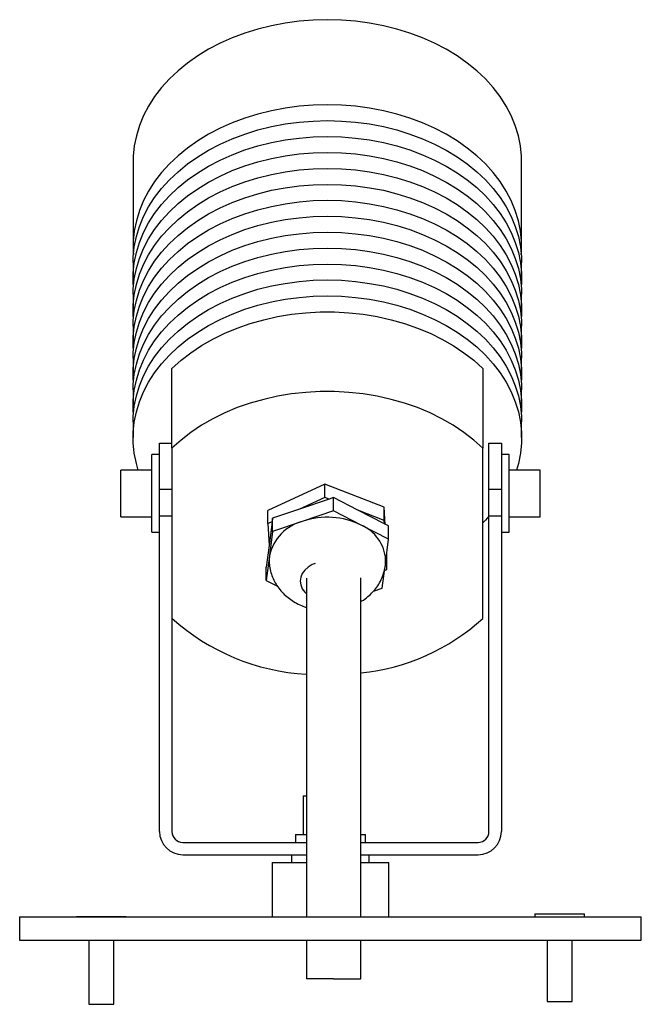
# Model space of a CAD drawing. Header units: millimetres. Extents: x 258 to 806, y 320 to 638.
# Tile 3 of 3: x 726 to 806, y 320 to 446. Entities that reach past the tile are written whole.
import ezdxf

# ---------------------------------------------------------------- set-up
doc = ezdxf.new("R2010")
doc.units = ezdxf.units.MM

msp = doc.modelspace()

# ---------------------------------------------------------------- linework, layer by layer
at = {"color": 7, "linetype": 'Continuous', "lineweight": 25}
for p, q in [((740.66, 428.25), (740.66, 417.31)), ((790.66, 417.31), (790.66, 428.25)), ((740.66, 415.26), (740.66, 413.21)), ((790.66, 413.21), (790.66, 415.26)), ((740.66, 411.16), (740.66, 409.1)), ((790.66, 409.1), (790.66, 411.16)), ((740.66, 407.05), (740.66, 405)), ((790.66, 405), (790.66, 407.05)), ((740.66, 402.95), (740.66, 400.9)), ((790.66, 400.9), (790.66, 402.95)), ((745.66, 391.34), (745.66, 401.59)), ((785.66, 401.59), (785.66, 391.34)), ((740.66, 398.85), (740.66, 396.8)), ((790.66, 396.8), (790.66, 398.85)), ((740.66, 394.75), (740.66, 392.7)), ((790.66, 392.7), (790.66, 394.75)), ((744.06, 392.01), (745.66, 392.01)), ((744.06, 386.01), (744.06, 392.01)), ((786.46, 392.01), (788.06, 392.01)), ((786.46, 386.01), (786.46, 392.01)), ((788.06, 392.01), (788.06, 386.01)), ((744.06, 390.52), (743.06, 390.52)), ((743.06, 380.52), (743.06, 390.52)), ((745.66, 391.34), (745.66, 380.87)), ((785.66, 369.44), (785.66, 391.34)), ((789.06, 390.52), (788.06, 390.52)), ((789.06, 380.52), (789.06, 390.52)), ((743.06, 388.52), (739.06, 388.52)), ((739.06, 382.52), (739.06, 388.52)), ((793.06, 388.52), (789.06, 388.52)), ((793.06, 382.52), (793.06, 388.52)), ((765.33, 386.71), (758, 383.34)), ((772.99, 383.76), (765.33, 386.71)), ((765.33, 385), (765.33, 386.71)), ((745.66, 386.01), (744.06, 386.01)), ((744.06, 382.59), (744.06, 386.01)), ((788.06, 386.01), (786.46, 386.01)), ((786.46, 382.59), (786.46, 386.01)), ((788.06, 386.01), (788.06, 382.59)), ((765.33, 385), (762.08, 383.5)), ((765.89, 384.78), (762.08, 383.5)), ((765.89, 384.78), (765.33, 385)), ((766.46, 384.98), (765.89, 384.78)), ((766.46, 383.27), (766.46, 384.98)), ((769.59, 383.36), (766.46, 384.98)), ((758, 381.63), (758, 383.34)), ((762.08, 383.5), (758.6, 382.33)), ((766.46, 383.27), (762.53, 381.95)), ((770, 381.44), (766.46, 383.27)), ((773.01, 381.59), (769.59, 383.36)), ((772.99, 382.05), (769.59, 383.36)), ((773.11, 381.54), (772.99, 383.76)), ((772.99, 382.05), (772.99, 383.76)), ((739.06, 382.52), (743.06, 382.52)), ((744.06, 342.01), (744.06, 382.59)), ((745.66, 382.59), (744.06, 382.59)), ((758.54, 381.87), (758, 381.63)), ((758, 381.63), (758.15, 378.83)), ((758.54, 381.87), (758.15, 378.83)), ((758.6, 382.33), (758.54, 381.87)), ((758.6, 380.63), (758.6, 382.33)), ((762.53, 381.95), (758.6, 380.63)), ((773.01, 381.59), (772.99, 382.05)), ((773.53, 381.33), (773.01, 381.59)), ((786.46, 342.01), (786.46, 382.59)), ((788.06, 382.59), (786.46, 382.59)), ((788.06, 382.59), (788.06, 342.01)), ((789.06, 382.52), (793.06, 382.52)), ((743.06, 380.52), (744.06, 380.52)), ((745.66, 380.87), (745.66, 342.01)), ((758.6, 380.63), (758.2, 377.48)), ((773.53, 379.62), (770, 381.44)), ((773.53, 379.62), (773.53, 381.33)), ((788.06, 380.52), (789.06, 380.52)), ((773.13, 376.47), (773.53, 379.62)), ((758.15, 378.83), (757.8, 376.04)), ((773.33, 377.45), (773.31, 377.84)), ((758.2, 377.48), (757.8, 374.33)), ((758.2, 377.48), (758.16, 376.98)), ((773.33, 375.74), (773.24, 377.33)), ((773.33, 375.74), (773.33, 377.45)), ((757.8, 374.33), (757.8, 376.04)), ((772.73, 373.32), (773.05, 375.85)), ((773.02, 375.6), (773.33, 375.74)), ((757.8, 374.33), (759.23, 373.59)), ((771.59, 372.94), (772.73, 373.32)), ((762.56, 346.61), (762.56, 341.61)), ((762.56, 346.61), (762.92, 346.61)), ((761.56, 341.61), (761.56, 340.61)), ((761.56, 341.61), (762.95, 341.61)), ((770.01, 341.61), (770.56, 341.61)), ((770.56, 340.61), (770.56, 341.61)), ((747.06, 340.61), (762.96, 340.61)), ((769.96, 340.61), (785.06, 340.61)), ((747.06, 339.01), (762.96, 339.01)), ((761.06, 339.01), (761.06, 338.01)), ((769.96, 339.01), (785.06, 339.01)), ((771.06, 338.01), (771.06, 339.01)), ((758.56, 338.01), (758.56, 331.01)), ((758.56, 338.01), (762.94, 338.01)), ((769.97, 338.01), (773.56, 338.01)), ((773.56, 331.01), (773.56, 338.01)), ((726.06, 331.01), (726.06, 328.01)), ((726.06, 331.01), (806.06, 331.01)), ((733.36, 331.06), (733.36, 331.01)), ((733.36, 331.06), (739.76, 331.06)), ((739.76, 331.01), (739.76, 331.06)), ((792.36, 331.42), (792.36, 331.01)), ((792.36, 331.42), (798.76, 331.42)), ((798.76, 331.01), (798.76, 331.42)), ((806.06, 328.01), (806.06, 331.01)), ((726.06, 328.01), (806.06, 328.01)), ((734.96, 328.01), (734.96, 319.77)), ((738.16, 319.77), (738.16, 328.01)), ((793.96, 328.01), (793.96, 320.12)), ((797.16, 320.12), (797.16, 328.01)), ((766.46, 323.03), (762.96, 323.03)), ((766.46, 323.03), (769.96, 323.03)), ((734.96, 319.77), (738.16, 319.77)), ((793.96, 320.12), (797.16, 320.12))]:
    msp.add_line(p, q, dxfattribs=at)
at = {"color": 7, "linetype": 'Continuous', "lineweight": 25, "flags": 128}
for points in [[(765.66, 446.49), (763.84, 446.44), (762.02, 446.3), (760.23, 446.06), (758.46, 445.72), (756.73, 445.29), (755.05, 444.77), (753.43, 444.16), (751.87, 443.46), (750.38, 442.69), (748.98, 441.84), (747.67, 440.91), (746.45, 439.92), (745.33, 438.86), (744.32, 437.75), (743.43, 436.59), (742.66, 435.38), (742, 434.14), (741.48, 432.86), (741.08, 431.56), (740.81, 430.24), (740.68, 428.91), (740.66, 428.25)], [(790.66, 428.25), (790.65, 428.91), (790.51, 430.24), (790.25, 431.56), (789.85, 432.86), (789.32, 434.14), (788.67, 435.38), (787.9, 436.59), (787, 437.75), (786, 438.86), (784.88, 439.92), (783.66, 440.91), (782.35, 441.84), (780.94, 442.69), (779.46, 443.46), (777.9, 444.16), (776.28, 444.77), (774.59, 445.29), (772.87, 445.72), (771.1, 446.06), (769.3, 446.3), (767.49, 446.44), (765.66, 446.49)], [(765.66, 435.55), (763.84, 435.51), (762.02, 435.36), (760.23, 435.12), (758.46, 434.78), (756.73, 434.35), (755.05, 433.83), (753.43, 433.22), (751.87, 432.53), (750.38, 431.75), (748.98, 430.9), (747.67, 429.97), (746.45, 428.98), (745.33, 427.92), (744.32, 426.81), (743.43, 425.65), (742.66, 424.44), (742, 423.2), (741.48, 421.92), (741.08, 420.62), (740.81, 419.3), (740.68, 417.97), (740.68, 416.64), (740.7, 416.28)], [(790.62, 416.28), (790.65, 416.64), (790.65, 417.97), (790.51, 419.3), (790.25, 420.62), (789.85, 421.92), (789.32, 423.2), (788.67, 424.44), (787.9, 425.65), (787, 426.81), (786, 427.92), (784.88, 428.98), (783.66, 429.97), (782.35, 430.9), (780.94, 431.75), (779.46, 432.53), (777.9, 433.22), (776.28, 433.83), (774.59, 434.35), (772.87, 434.78), (771.1, 435.12), (769.3, 435.36), (767.49, 435.51), (765.66, 435.55)], [(740.66, 415.26), (740.68, 415.92), (740.81, 417.25), (741.08, 418.57), (741.48, 419.87), (742, 421.15), (742.66, 422.39), (743.43, 423.6), (744.32, 424.76), (745.33, 425.87), (746.45, 426.93), (747.67, 427.92), (748.98, 428.85), (750.38, 429.7), (751.87, 430.47), (753.43, 431.17), (755.05, 431.78), (756.73, 432.3), (758.46, 432.73), (760.23, 433.07), (762.02, 433.31), (763.84, 433.45), (765.66, 433.5), (767.49, 433.45), (769.3, 433.31), (771.1, 433.07), (772.87, 432.73), (774.59, 432.3), (776.28, 431.78), (777.9, 431.17), (779.46, 430.47), (780.94, 429.7), (782.35, 428.85), (783.66, 427.92), (784.88, 426.93), (786, 425.87), (787, 424.76), (787.9, 423.6), (788.67, 422.39), (789.32, 421.15), (789.85, 419.87), (790.25, 418.57), (790.51, 417.25), (790.65, 415.92), (790.66, 415.26)], [(740.7, 412.18), (740.68, 412.54), (740.68, 413.87), (740.81, 415.2), (741.08, 416.52), (741.48, 417.82), (742, 419.1), (742.66, 420.34), (743.43, 421.55), (744.32, 422.71), (745.33, 423.82), (746.45, 424.88), (747.67, 425.87), (748.98, 426.8), (750.38, 427.65), (751.87, 428.42), (753.43, 429.12), (755.05, 429.73), (756.73, 430.25), (758.46, 430.68), (760.23, 431.02), (762.02, 431.26), (763.84, 431.4), (765.66, 431.45), (767.49, 431.4), (769.3, 431.26), (771.1, 431.02), (772.87, 430.68), (774.59, 430.25), (776.28, 429.73), (777.9, 429.12), (779.46, 428.42), (780.94, 427.65), (782.35, 426.8), (783.66, 425.87), (784.88, 424.88), (786, 423.82), (787, 422.71), (787.9, 421.55), (788.67, 420.34), (789.32, 419.1), (789.85, 417.82), (790.25, 416.52), (790.51, 415.2), (790.65, 413.87), (790.65, 412.54), (790.62, 412.18)], [(740.66, 411.16), (740.68, 411.82), (740.81, 413.15), (741.08, 414.47), (741.48, 415.77), (742, 417.05), (742.66, 418.29), (743.43, 419.5), (744.32, 420.66), (745.33, 421.77), (746.45, 422.83), (747.67, 423.82), (748.98, 424.74), (750.38, 425.6), (751.87, 426.37), (753.43, 427.07), (755.05, 427.68), (756.73, 428.2), (758.46, 428.63), (760.23, 428.96), (762.02, 429.21), (763.84, 429.35), (765.66, 429.4), (767.49, 429.35), (769.3, 429.21), (771.1, 428.96), (772.87, 428.63), (774.59, 428.2), (776.28, 427.68), (777.9, 427.07), (779.46, 426.37), (780.94, 425.6), (782.35, 424.74), (783.66, 423.82), (784.88, 422.83), (786, 421.77), (787, 420.66), (787.9, 419.5), (788.67, 418.29), (789.32, 417.05), (789.85, 415.77), (790.25, 414.47), (790.51, 413.15), (790.65, 411.82), (790.66, 411.16)], [(740.7, 408.08), (740.68, 408.44), (740.68, 409.77), (740.81, 411.1), (741.08, 412.42), (741.48, 413.72), (742, 415), (742.66, 416.24), (743.43, 417.45), (744.32, 418.61), (745.33, 419.72), (746.45, 420.78), (747.67, 421.77), (748.98, 422.69), (750.38, 423.55), (751.87, 424.32), (753.43, 425.02), (755.05, 425.63), (756.73, 426.15), (758.46, 426.58), (760.23, 426.91), (762.02, 427.16), (763.84, 427.3), (765.66, 427.35), (767.49, 427.3), (769.3, 427.16), (771.1, 426.91), (772.87, 426.58), (774.59, 426.15), (776.28, 425.63), (777.9, 425.02), (779.46, 424.32), (780.94, 423.55), (782.35, 422.69), (783.66, 421.77), (784.88, 420.78), (786, 419.72), (787, 418.61), (787.9, 417.45), (788.67, 416.24), (789.32, 415), (789.85, 413.72), (790.25, 412.42), (790.51, 411.1), (790.65, 409.77), (790.65, 408.44), (790.62, 408.08)], [(740.66, 407.05), (740.68, 407.72), (740.81, 409.05), (741.08, 410.37), (741.48, 411.67), (742, 412.94), (742.66, 414.19), (743.43, 415.4), (744.32, 416.56), (745.33, 417.67), (746.45, 418.73), (747.67, 419.72), (748.98, 420.64), (750.38, 421.5), (751.87, 422.27), (753.43, 422.96), (755.05, 423.57), (756.73, 424.1), (758.46, 424.53), (760.23, 424.86), (762.02, 425.11), (763.84, 425.25), (765.66, 425.3), (767.49, 425.25), (769.3, 425.11), (771.1, 424.86), (772.87, 424.53), (774.59, 424.1), (776.28, 423.57), (777.9, 422.96), (779.46, 422.27), (780.94, 421.5), (782.35, 420.64), (783.66, 419.72), (784.88, 418.73), (786, 417.67), (787, 416.56), (787.9, 415.4), (788.67, 414.19), (789.32, 412.94), (789.85, 411.67), (790.25, 410.37), (790.51, 409.05), (790.65, 407.72), (790.66, 407.05)], [(740.7, 403.98), (740.68, 404.34), (740.68, 405.67), (740.81, 407), (741.08, 408.32), (741.48, 409.62), (742, 410.89), (742.66, 412.14), (743.43, 413.35), (744.32, 414.51), (745.33, 415.62), (746.45, 416.67), (747.67, 417.67), (748.98, 418.59), (750.38, 419.44), (751.87, 420.22), (753.43, 420.91), (755.05, 421.52), (756.73, 422.04), (758.46, 422.47), (760.23, 422.81), (762.02, 423.05), (763.84, 423.2), (765.66, 423.25), (767.49, 423.2), (769.3, 423.05), (771.1, 422.81), (772.87, 422.47), (774.59, 422.04), (776.28, 421.52), (777.9, 420.91), (779.46, 420.22), (780.94, 419.44), (782.35, 418.59), (783.66, 417.67), (784.88, 416.67), (786, 415.62), (787, 414.51), (787.9, 413.35), (788.67, 412.14), (789.32, 410.89), (789.85, 409.62), (790.25, 408.32), (790.51, 407), (790.65, 405.67), (790.65, 404.34), (790.62, 403.98)], [(740.66, 402.95), (740.68, 403.62), (740.81, 404.95), (741.08, 406.27), (741.48, 407.57), (742, 408.84), (742.66, 410.09), (743.43, 411.29), (744.32, 412.46), (745.33, 413.57), (746.45, 414.62), (747.67, 415.62), (748.98, 416.54), (750.38, 417.39), (751.87, 418.17), (753.43, 418.86), (755.05, 419.47), (756.73, 419.99), (758.46, 420.42), (760.23, 420.76), (762.02, 421), (763.84, 421.15), (765.66, 421.2), (767.49, 421.15), (769.3, 421), (771.1, 420.76), (772.87, 420.42), (774.59, 419.99), (776.28, 419.47), (777.9, 418.86), (779.46, 418.17), (780.94, 417.39), (782.35, 416.54), (783.66, 415.62), (784.88, 414.62), (786, 413.57), (787, 412.46), (787.9, 411.29), (788.67, 410.09), (789.32, 408.84), (789.85, 407.57), (790.25, 406.27), (790.51, 404.95), (790.65, 403.62), (790.66, 402.95)], [(740.7, 399.88), (740.68, 400.23), (740.68, 401.57), (740.81, 402.9), (741.08, 404.22), (741.48, 405.52), (742, 406.79), (742.66, 408.04), (743.43, 409.24), (744.32, 410.41), (745.33, 411.52), (746.45, 412.57), (747.67, 413.56), (748.98, 414.49), (750.38, 415.34), (751.87, 416.12), (753.43, 416.81), (755.05, 417.42), (756.73, 417.94), (758.46, 418.37), (760.23, 418.71), (762.02, 418.95), (763.84, 419.1), (765.66, 419.15), (767.49, 419.1), (769.3, 418.95), (771.1, 418.71), (772.87, 418.37), (774.59, 417.94), (776.28, 417.42), (777.9, 416.81), (779.46, 416.12), (780.94, 415.34), (782.35, 414.49), (783.66, 413.56), (784.88, 412.57), (786, 411.52), (787, 410.41), (787.9, 409.24), (788.67, 408.04), (789.32, 406.79), (789.85, 405.52), (790.25, 404.22), (790.51, 402.9), (790.65, 401.57), (790.65, 400.23), (790.62, 399.88)], [(740.66, 398.85), (740.68, 399.52), (740.81, 400.85), (741.08, 402.16), (741.48, 403.47), (742, 404.74), (742.66, 405.99), (743.43, 407.19), (744.32, 408.36), (745.33, 409.47), (746.45, 410.52), (747.67, 411.51), (748.98, 412.44), (750.38, 413.29), (751.87, 414.07), (753.43, 414.76), (755.05, 415.37), (756.73, 415.89), (758.46, 416.32), (760.23, 416.66), (762.02, 416.9), (763.84, 417.05), (765.66, 417.1), (767.49, 417.05), (769.3, 416.9), (771.1, 416.66), (772.87, 416.32), (774.59, 415.89), (776.28, 415.37), (777.9, 414.76), (779.46, 414.07), (780.94, 413.29), (782.35, 412.44), (783.66, 411.51), (784.88, 410.52), (786, 409.47), (787, 408.36), (787.9, 407.19), (788.67, 405.99), (789.32, 404.74), (789.85, 403.47), (790.25, 402.16), (790.51, 400.85), (790.65, 399.52), (790.66, 398.85)], [(740.7, 395.77), (740.68, 396.13), (740.68, 397.47), (740.81, 398.79), (741.08, 400.11), (741.48, 401.41), (742, 402.69), (742.66, 403.94), (743.43, 405.14), (744.32, 406.3), (745.33, 407.42), (746.45, 408.47), (747.67, 409.46), (748.98, 410.39), (750.38, 411.24), (751.87, 412.02), (753.43, 412.71), (755.05, 413.32), (756.73, 413.84), (758.46, 414.27), (760.23, 414.61), (762.02, 414.85), (763.84, 415), (765.66, 415.04), (767.49, 415), (769.3, 414.85), (771.1, 414.61), (772.87, 414.27), (774.59, 413.84), (776.28, 413.32), (777.9, 412.71), (779.46, 412.02), (780.94, 411.24), (782.35, 410.39), (783.66, 409.46), (784.88, 408.47), (786, 407.42), (787, 406.3), (787.9, 405.14), (788.67, 403.94), (789.32, 402.69), (789.85, 401.41), (790.25, 400.11), (790.51, 398.79), (790.65, 397.47), (790.65, 396.13), (790.62, 395.77)], [(740.66, 394.75), (740.68, 395.41), (740.81, 396.74), (741.08, 398.06), (741.48, 399.36), (742, 400.64), (742.66, 401.88), (743.43, 403.09), (744.32, 404.25), (745.33, 405.36), (746.45, 406.42), (747.67, 407.41), (748.98, 408.34), (750.38, 409.19), (751.87, 409.97), (753.43, 410.66), (755.05, 411.27), (756.73, 411.79), (758.46, 412.22), (760.23, 412.56), (762.02, 412.8), (763.84, 412.95), (765.66, 412.99), (767.49, 412.95), (769.3, 412.8), (771.1, 412.56), (772.87, 412.22), (774.59, 411.79), (776.28, 411.27), (777.9, 410.66), (779.46, 409.97), (780.94, 409.19), (782.35, 408.34), (783.66, 407.41), (784.88, 406.42), (786, 405.36), (787, 404.25), (787.9, 403.09), (788.67, 401.88), (789.32, 400.64), (789.85, 399.36), (790.25, 398.06), (790.51, 396.74), (790.65, 395.41), (790.66, 394.75)], [(741.33, 388.52), (741.08, 389.38), (740.81, 390.7), (740.68, 392.03), (740.68, 393.36), (740.81, 394.69), (741.08, 396.01), (741.48, 397.31), (742, 398.59), (742.66, 399.83), (743.43, 401.04), (744.32, 402.2), (745.33, 403.31), (746.45, 404.37), (747.67, 405.36), (748.98, 406.29), (750.38, 407.14), (751.87, 407.91), (753.43, 408.61), (755.05, 409.22), (756.73, 409.74), (758.46, 410.17), (760.23, 410.51), (762.02, 410.75), (763.84, 410.89), (765.66, 410.94), (767.49, 410.89), (769.3, 410.75), (771.1, 410.51), (772.87, 410.17), (774.59, 409.74), (776.28, 409.22), (777.9, 408.61), (779.46, 407.91), (780.94, 407.14), (782.35, 406.29), (783.66, 405.36), (784.88, 404.37), (786, 403.31), (787, 402.2), (787.9, 401.04), (788.67, 399.83), (789.32, 398.59), (789.85, 397.31), (790.25, 396.01), (790.51, 394.69), (790.65, 393.36), (790.65, 392.03), (790.51, 390.7), (790.25, 389.38), (790, 388.52)], [(745.66, 401.59), (746.83, 402.65), (748.1, 403.63), (749.47, 404.55), (750.92, 405.38), (752.46, 406.14), (754.07, 406.81), (755.74, 407.39), (757.47, 407.88), (759.25, 408.28), (761.05, 408.58), (762.89, 408.78), (764.74, 408.88), (766.59, 408.88), (768.44, 408.78), (770.27, 408.58), (772.08, 408.28), (773.86, 407.88), (775.58, 407.39), (777.26, 406.81), (778.87, 406.14), (780.4, 405.38), (781.86, 404.55), (783.23, 403.63), (784.5, 402.65), (785.66, 401.59)], [(785.66, 391.34), (784.5, 392.39), (783.23, 393.38), (781.86, 394.29), (780.4, 395.13), (778.87, 395.89), (777.26, 396.56), (775.58, 397.14), (773.86, 397.63), (772.08, 398.03), (770.27, 398.32), (768.44, 398.52), (766.59, 398.63), (764.74, 398.63), (762.89, 398.52), (761.05, 398.32), (759.25, 398.03), (757.47, 397.63), (755.74, 397.14), (754.07, 396.56), (752.46, 395.89), (750.92, 395.13), (749.47, 394.29), (748.1, 393.38), (746.83, 392.39), (745.66, 391.34)], [(786.46, 382.58), (786, 382.08), (785.66, 381.75)]]:
    msp.add_lwpolyline(points, dxfattribs=at)
at = {"color": 8, "linetype": 'Continuous', "lineweight": 25, "flags": 128}
msp.add_lwpolyline([(764.09, 376.52), (763.72, 376.36), (763.19, 376.05), (762.75, 375.66), (762.43, 375.22), (762.23, 374.74), (762.16, 374.24), (762.23, 373.74), (762.43, 373.26), (762.75, 372.82), (762.92, 372.65)], dxfattribs=at)
at = {"color": 7, "linetype": 'Continuous', "lineweight": 25}
for centre, radius, start, end in [((763.96, 376.22), 5.9, 104.0434, 167.7155), ((765.65, 372.61), 9.85, 63.7984, 108.471), ((767.98, 376.66), 5.19, 3.4839, 67.1641), ((764.55, 390.47), 28.26, 228.0682, 266.7611), ((767.16, 389.74), 27.47, 275.871, 312.3574), ((747.06, 342.01), 3, 180, 270), ((747.06, 342.01), 1.4, 180, 270), ((785.06, 342.01), 3, 270, 0), ((785.06, 342.01), 1.4, 270, 0)]:
    msp.add_arc(centre, radius, start, end, dxfattribs=at)
for points, knots in [([(758.18, 376.98), (758.18, 376.84), (758.17, 376.42), (758.28, 375.73), (758.51, 374.94), (758.84, 374.18), (759.28, 373.47), (759.81, 372.82), (760.43, 372.23), (761.12, 371.71), (761.9, 371.27), (762.52, 370.99), (762.88, 370.88), (762.96, 370.86)], [0, 0, 0, 0, 0.05198, 0.1526, 0.252444, 0.352089, 0.452114, 0.553076, 0.655454, 0.759585, 0.865589, 0.973345, 1, 1, 1, 1]), ([(769.96, 371.59), (770.01, 371.62), (770.34, 371.8), (770.86, 372.2), (771.5, 372.8), (772.05, 373.47), (772.51, 374.21), (772.86, 375.03), (773.07, 375.87), (773.17, 376.52), (773.16, 376.89), (773.15, 376.97)], [0, 0, 0, 0, 0.026011, 0.17047, 0.298886, 0.425247, 0.563466, 0.699056, 0.831769, 0.961978, 1, 1, 1, 1]), ([(762.96, 374.6), (762.96, 374.42), (762.96, 373.67), (762.96, 372.61), (762.96, 371.56), (762.96, 370.81), (762.96, 370.26), (762.96, 369.86), (762.96, 369.55), (762.96, 369.28), (762.96, 369.03), (762.96, 368.71), (762.96, 368.28), (762.96, 367.67), (762.96, 366.88), (762.96, 365.85), (762.96, 364.6), (762.96, 363.14), (762.96, 361.51), (762.96, 360), (762.96, 358.7), (762.96, 357.63), (762.96, 356.5), (762.96, 355.32), (762.96, 354.13), (762.96, 352.93), (762.96, 351.75), (762.96, 350.45), (762.96, 349.09), (762.96, 347.74), (762.96, 346.35), (762.96, 345.07), (762.96, 344.07), (762.96, 343.36), (762.96, 342.85), (762.96, 342.38), (762.96, 341.89), (762.96, 341.35), (762.96, 340.77), (762.96, 340.07), (762.96, 339.24), (762.96, 338.28), (762.96, 337.3), (762.96, 336.42), (762.96, 335.39), (762.96, 334.2), (762.96, 332.83), (762.96, 331.74), (762.96, 331.11), (762.96, 331.01)], [0, 0, 0, 0, 0.0105768, 0.0446226, 0.0779613, 0.1099782, 0.1400992, 0.1678286, 0.1923676, 0.2142583, 0.2358432, 0.2576029, 0.2905497, 0.3229798, 0.3543613, 0.3842807, 0.4118418, 0.4365938, 0.4590454, 0.4803563, 0.4915043, 0.5031029, 0.5152294, 0.5278231, 0.5407576, 0.5541144, 0.5679721, 0.5823937, 0.6025751, 0.6237112, 0.6449171, 0.6764061, 0.7071126, 0.7268874, 0.7459174, 0.7647893, 0.7869828, 0.8126638, 0.8411968, 0.8639315, 0.8873562, 0.9113194, 0.9236392, 0.9363607, 0.9497198, 0.964011, 0.9795545, 0.9966797, 1, 1, 1, 1]), ([(769.96, 331.01), (769.96, 331.33), (769.96, 332.13), (769.96, 333.38), (769.96, 334.66), (769.96, 335.75), (769.96, 336.66), (769.96, 337.57), (769.96, 338.47), (769.96, 339.32), (769.96, 340.05), (769.96, 340.68), (769.96, 341.23), (769.96, 341.78), (769.96, 342.36), (769.96, 343.05), (769.96, 343.86), (769.96, 344.81), (769.96, 345.98), (769.96, 347.37), (769.96, 348.85), (769.96, 350.23), (769.96, 351.53), (769.96, 352.86), (769.96, 354.15), (769.96, 355.38), (769.96, 356.62), (769.96, 357.86), (769.96, 359.09), (769.96, 360.3), (769.96, 361.45), (769.96, 362.64), (769.96, 363.8), (769.96, 364.87), (769.96, 365.91), (769.96, 366.84), (769.96, 367.52), (769.96, 368), (769.96, 368.39), (769.96, 368.77), (769.96, 369.13), (769.96, 369.52), (769.96, 369.95), (769.96, 370.47), (769.96, 371.1), (769.96, 371.92), (769.96, 372.98), (769.96, 373.91), (769.96, 374.51), (769.96, 374.67)], [0, 0, 0, 0, 0.0105349, 0.0259836, 0.041932, 0.0548181, 0.0665263, 0.0786188, 0.0956568, 0.114152, 0.1344797, 0.1568491, 0.180415, 0.2044675, 0.2335322, 0.2623138, 0.29038, 0.3173714, 0.3424858, 0.3709142, 0.3962012, 0.4120155, 0.4284646, 0.4455426, 0.4587435, 0.4719737, 0.4851685, 0.4984292, 0.5118799, 0.525665, 0.5399443, 0.5545775, 0.5742352, 0.5941182, 0.6141731, 0.6442338, 0.6736573, 0.6927822, 0.7147077, 0.7406261, 0.7705884, 0.8044284, 0.8417023, 0.8714734, 0.9023617, 0.9339281, 0.9657495, 0.991088, 1, 1, 1, 1]), ([(762.96, 328.01), (762.96, 327.39), (762.96, 325.74), (762.96, 324.08), (762.96, 323.03)], [0, 0, 0, 0, 0.370712, 1, 1, 1, 1]), ([(769.96, 323.03), (769.96, 323.97), (769.96, 325.63), (769.96, 327.29), (769.96, 328.01)], [0, 0, 0, 0, 0.565125, 1, 1, 1, 1])]:
    msp.add_open_spline(points, degree=3, knots=knots, dxfattribs=at)

doc.saveas('drawing.dxf')
